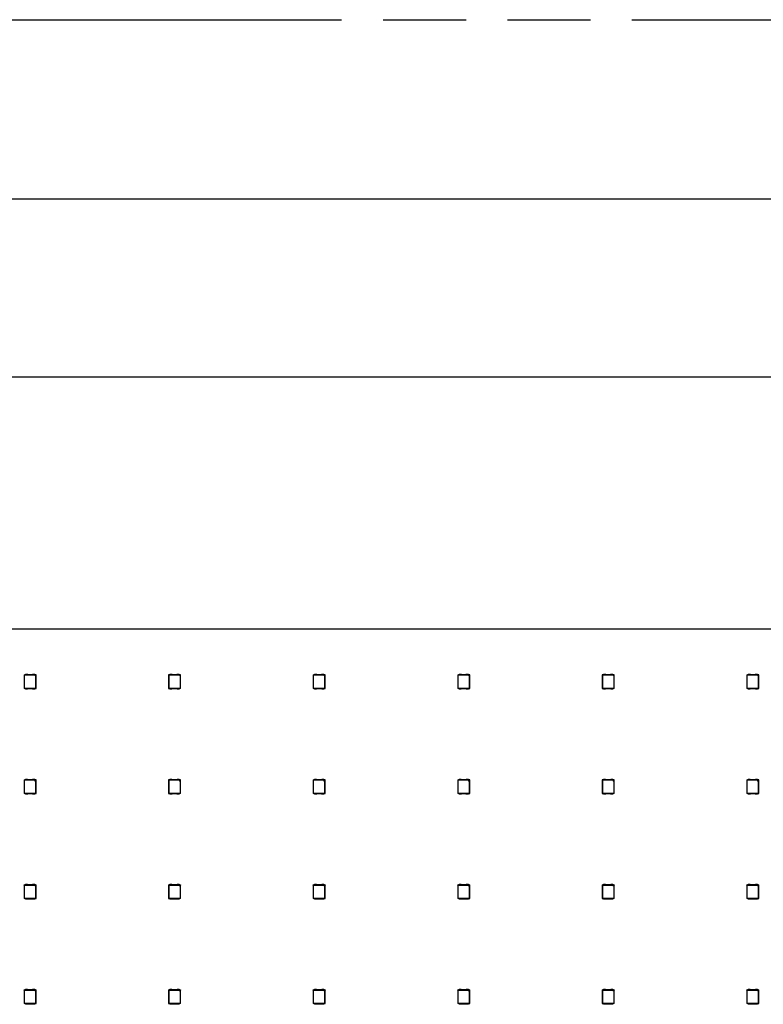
# Model space of a CAD drawing. Header units: millimetres. Extents: x 0 to 210, y 0 to 297.
# Tile 7 of 44: x 67 to 84, y 160 to 183. Entities that reach past the tile are written whole.
import ezdxf
from ezdxf.enums import TextEntityAlignment as Align

# ---------------------------------------------------------------- set-up
doc = ezdxf.new("R2010")
doc.units = ezdxf.units.MM
doc.header["$LTSCALE"] = 19.36
doc.linetypes.add('PHANTOM', pattern=[0.8, 0.45, -0.05, 0.1, -0.05, 0.1, -0.05])
doc.layers.get('0').update_dxf_attribs({"linetype": 'CONTINUOUS'})
doc.layers.add('DEFAULT_3', color=7, linetype='PHANTOM')
doc.layers.add('Z_DIM_2D', color=7, linetype='CONTINUOUS')
doc.styles.add('TEXTSTYLE_3', font='helveticaneueltw1g-ltcn.otf')
doc.styles.add('TEXTSTYLE_4', font='gdt', dxfattribs={"width": 0.7})
doc.dimstyles.new('DIMSTYLE_1', dxfattribs={"dimtxt": 2.1, "dimasz": 3.5, "dimexe": 1.5, "dimexo": 0, "dimgap": 0.525, "dimtad": 1, "dimdec": 3, "dimlfac": 10, "dimdsep": 46, "dimtxsty": 'TEXTSTYLE_3', "dimblk": '_FILLED', "dimblk1": '_FILLED', "dimblk2": '_FILLED', "dimcen": 0.09, "dimclrt": 5, "dimadec": 3, "dimazin": 2, "dimtol": 1, "dimtp": 0.2, "dimtm": 0.2, "dimtfac": 1, "dimtdec": 3, "dimtofl": 0, "dimtmove": 0, "dimatfit": 3, "dimldrblk": '_FILLED', "dimfxl": 0, "dimtolj": 1, "dimarcsym": 0})
doc.dimstyles.new('DIMSTYLE_2', dxfattribs={"dimtxt": 2.1, "dimasz": 3.5, "dimexe": 1.5, "dimexo": 0, "dimgap": 0.525, "dimtad": 1, "dimdec": 3, "dimlfac": 10, "dimdsep": 46, "dimtxsty": 'TEXTSTYLE_3', "dimblk": '_FILLED', "dimblk1": '_FILLED', "dimblk2": '_FILLED', "dimcen": 0.09, "dimclrt": 5, "dimadec": 3, "dimazin": 2, "dimtol": 1, "dimtp": 0.6, "dimtm": 0.6, "dimtfac": 1, "dimtdec": 3, "dimtofl": 0, "dimtmove": 0, "dimatfit": 3, "dimldrblk": '_FILLED', "dimfxl": 0, "dimtolj": 1, "dimarcsym": 0})

# ---------------------------------------------------------------- blocks, each defined once
blk = doc.blocks.new('*D4')
at = {"layer": 'Z_DIM_2D', "color": 2, "linetype": 'Continuous', "transparency": 16777216}
for p, q in [((66.495, 166.046), (66.495, 175.835)), ((111.495, 166.046), (111.495, 175.835)), ((66.495, 174.335), (88.995, 174.335)), ((111.495, 174.335), (88.995, 174.335))]:
    blk.add_line(p, q, dxfattribs=at)
at = {"layer": 'Z_DIM_2D', "color": 5, "linetype": 'Continuous', "transparency": 16777216}
for s, height, style, p in [('450', 2.1, 'TEXTSTYLE_3', (86.903, 174.86)), ('`', 1.47, 'TEXTSTYLE_4', (89.876, 175.175)), ('0.2', 1.47, 'TEXTSTYLE_3', (91.968, 175.175))]:
    blk.add_text(s, height=height, dxfattribs=dict(at, style=style)).set_placement(p, align=Align.CENTER)
blk = doc.blocks.new('_FILLED')
at = {"color": 0, "linetype": 'ByBlock'}
blk.add_solid([(0, 0), (-1, 0.125), (-1, -0.125)], dxfattribs=at)
blk = doc.blocks.new('_NONE')
blk = doc.blocks.new('*D5')
at = {"layer": 'Z_DIM_2D', "color": 2, "linetype": 'Continuous', "transparency": 16777216}
for p, q in [((61.995, 167.946), (61.995, 179.998)), ((115.995, 167.946), (115.995, 179.998)), ((61.995, 178.498), (88.995, 178.498)), ((115.995, 178.498), (88.995, 178.498))]:
    blk.add_line(p, q, dxfattribs=at)
at = {"layer": 'Z_DIM_2D', "color": 5, "linetype": 'Continuous', "transparency": 16777216}
for s, height, style, p in [('540', 2.1, 'TEXTSTYLE_3', (86.903, 179.023)), ('`', 1.47, 'TEXTSTYLE_4', (89.876, 179.338)), ('0.6', 1.47, 'TEXTSTYLE_3', (91.968, 179.338))]:
    blk.add_text(s, height=height, dxfattribs=dict(at, style=style)).set_placement(p, align=Align.CENTER)

msp = doc.modelspace()

# ---------------------------------------------------------------- linework, layer by layer
at = {"color": 7, "linetype": 'Continuous'}
for p, q in [((62.4946, 168.44591), (115.49486, 168.44591)), ((66.91255, 167.37516), (66.91255, 167.05516)), ((66.91596, 167.37175), (66.91255, 167.37516)), ((66.91255, 167.37516), (66.94355, 167.37516)), ((66.91596, 167.37175), (66.91596, 167.05856)), ((66.91596, 167.37175), (67.15684, 167.37175)), ((66.94355, 167.37385), (66.94355, 167.39016)), ((66.94355, 167.39016), (66.98525, 167.39016)), ((66.94355, 167.37385), (67.16155, 167.37385)), ((66.99848, 167.38516), (67.10662, 167.38516)), ((67.11985, 167.39016), (67.16155, 167.39016)), ((67.15684, 167.37175), (67.16078, 167.3728)), ((67.18914, 167.33945), (67.15684, 167.37175)), ((67.16078, 167.3728), (67.19019, 167.34339)), ((67.19019, 167.3728), (67.16078, 167.3728)), ((67.16155, 167.39016), (67.16155, 167.37385)), ((67.16155, 167.37516), (67.19255, 167.37516)), ((67.18914, 167.33945), (67.19019, 167.34339)), ((67.18914, 167.05856), (67.18914, 167.33945)), ((67.19255, 167.37516), (67.19019, 167.3728)), ((67.19019, 167.34339), (67.19019, 167.3728)), ((67.19255, 167.05516), (67.19255, 167.37516)), ((70.28755, 167.37516), (70.28755, 167.05516)), ((70.29096, 167.37175), (70.28755, 167.37516)), ((70.28755, 167.37516), (70.31855, 167.37516)), ((70.29096, 167.37175), (70.29096, 167.05856)), ((70.29096, 167.37175), (70.53184, 167.37175)), ((70.31855, 167.37385), (70.31855, 167.39016)), ((70.31855, 167.39016), (70.36025, 167.39016)), ((70.31855, 167.37385), (70.53655, 167.37385)), ((70.37348, 167.38516), (70.48162, 167.38516)), ((70.49485, 167.39016), (70.53655, 167.39016)), ((70.53184, 167.37175), (70.53578, 167.3728)), ((70.56414, 167.33945), (70.53184, 167.37175)), ((70.53578, 167.3728), (70.56519, 167.34339)), ((70.56519, 167.3728), (70.53578, 167.3728)), ((70.53655, 167.39016), (70.53655, 167.37385)), ((70.53655, 167.37516), (70.56755, 167.37516)), ((70.56414, 167.33945), (70.56519, 167.34339)), ((70.56414, 167.05856), (70.56414, 167.33945)), ((70.56755, 167.37516), (70.56519, 167.3728)), ((70.56519, 167.34339), (70.56519, 167.3728)), ((70.56755, 167.05516), (70.56755, 167.37516)), ((73.66255, 167.37516), (73.66255, 167.05516)), ((73.66596, 167.37175), (73.66255, 167.37516)), ((73.66255, 167.37516), (73.69355, 167.37516)), ((73.66596, 167.37175), (73.66596, 167.05856)), ((73.66596, 167.37175), (73.90684, 167.37175)), ((73.69355, 167.37385), (73.69355, 167.39016)), ((73.69355, 167.39016), (73.73525, 167.39016)), ((73.69355, 167.37385), (73.91155, 167.37385)), ((73.74848, 167.38516), (73.85662, 167.38516)), ((73.86985, 167.39016), (73.91155, 167.39016)), ((73.90684, 167.37175), (73.91078, 167.3728)), ((73.93914, 167.33945), (73.90684, 167.37175)), ((73.91078, 167.3728), (73.94019, 167.34339)), ((73.94019, 167.3728), (73.91078, 167.3728)), ((73.91155, 167.39016), (73.91155, 167.37385)), ((73.91155, 167.37516), (73.94255, 167.37516)), ((73.93914, 167.33945), (73.94019, 167.34339)), ((73.93914, 167.05856), (73.93914, 167.33945)), ((73.94255, 167.37516), (73.94019, 167.3728)), ((73.94019, 167.34339), (73.94019, 167.3728)), ((73.94255, 167.05516), (73.94255, 167.37516)), ((77.03755, 167.37516), (77.03755, 167.05516)), ((77.04096, 167.37175), (77.03755, 167.37516)), ((77.03755, 167.37516), (77.06855, 167.37516)), ((77.04096, 167.37175), (77.04096, 167.05856)), ((77.04096, 167.37175), (77.28184, 167.37175)), ((77.06855, 167.37385), (77.06855, 167.39016)), ((77.06855, 167.39016), (77.11025, 167.39016)), ((77.06855, 167.37385), (77.28655, 167.37385)), ((77.12348, 167.38516), (77.23162, 167.38516)), ((77.24485, 167.39016), (77.28655, 167.39016)), ((77.28184, 167.37175), (77.28578, 167.3728)), ((77.31414, 167.33945), (77.28184, 167.37175)), ((77.28578, 167.3728), (77.31519, 167.34339)), ((77.31519, 167.3728), (77.28578, 167.3728)), ((77.28655, 167.39016), (77.28655, 167.37385)), ((77.28655, 167.37516), (77.31755, 167.37516)), ((77.31414, 167.33945), (77.31519, 167.34339)), ((77.31414, 167.05856), (77.31414, 167.33945)), ((77.31755, 167.37516), (77.31519, 167.3728)), ((77.31519, 167.34339), (77.31519, 167.3728)), ((77.31755, 167.05516), (77.31755, 167.37516)), ((80.41255, 167.37516), (80.41255, 167.05516)), ((80.41596, 167.37175), (80.41255, 167.37516)), ((80.41255, 167.37516), (80.44355, 167.37516)), ((80.41596, 167.37175), (80.41596, 167.05856)), ((80.41596, 167.37175), (80.65684, 167.37175)), ((80.44355, 167.37385), (80.44355, 167.39016)), ((80.44355, 167.39016), (80.48525, 167.39016)), ((80.44355, 167.37385), (80.66155, 167.37385)), ((80.49848, 167.38516), (80.60662, 167.38516)), ((80.61985, 167.39016), (80.66155, 167.39016)), ((80.65684, 167.37175), (80.66078, 167.3728)), ((80.68914, 167.33945), (80.65684, 167.37175)), ((80.66078, 167.3728), (80.69019, 167.34339)), ((80.69019, 167.3728), (80.66078, 167.3728)), ((80.66155, 167.39016), (80.66155, 167.37385)), ((80.66155, 167.37516), (80.69255, 167.37516)), ((80.68914, 167.33945), (80.69019, 167.34339)), ((80.68914, 167.05856), (80.68914, 167.33945)), ((80.69255, 167.37516), (80.69019, 167.3728)), ((80.69019, 167.34339), (80.69019, 167.3728)), ((80.69255, 167.05516), (80.69255, 167.37516)), ((83.78755, 167.37516), (83.78755, 167.05516)), ((83.79096, 167.37175), (83.78755, 167.37516)), ((83.78755, 167.37516), (83.81855, 167.37516)), ((83.79096, 167.37175), (83.79096, 167.05856)), ((83.79096, 167.37175), (84.03184, 167.37175)), ((83.81855, 167.37385), (83.81855, 167.39016)), ((83.81855, 167.39016), (83.86025, 167.39016)), ((83.81855, 167.37385), (84.03655, 167.37385)), ((83.87348, 167.38516), (83.98162, 167.38516)), ((83.99485, 167.39016), (84.03655, 167.39016)), ((84.03184, 167.37175), (84.03578, 167.3728)), ((84.06414, 167.33945), (84.03184, 167.37175)), ((84.03578, 167.3728), (84.06519, 167.34339)), ((84.06519, 167.3728), (84.03578, 167.3728)), ((84.03655, 167.39016), (84.03655, 167.37385)), ((84.03655, 167.37516), (84.06755, 167.37516)), ((84.06414, 167.33945), (84.06519, 167.34339)), ((84.06414, 167.05856), (84.06414, 167.33945)), ((84.06755, 167.37516), (84.06519, 167.3728)), ((84.06519, 167.34339), (84.06519, 167.3728)), ((84.06755, 167.05516), (84.06755, 167.37516)), ((66.91255, 167.05516), (66.91596, 167.05856)), ((66.94355, 167.05516), (66.91255, 167.05516)), ((67.18914, 167.05856), (66.91596, 167.05856)), ((66.94355, 167.04016), (66.94355, 167.05647)), ((67.16155, 167.05647), (66.94355, 167.05647)), ((66.98525, 167.04016), (66.94355, 167.04016)), ((67.10662, 167.04516), (66.99848, 167.04516)), ((67.16155, 167.04016), (67.11985, 167.04016)), ((67.16155, 167.05647), (67.16155, 167.04016)), ((67.19255, 167.05516), (67.16155, 167.05516)), ((67.18914, 167.05856), (67.19255, 167.05516)), ((70.28755, 167.05516), (70.29096, 167.05856)), ((70.31855, 167.05516), (70.28755, 167.05516)), ((70.56414, 167.05856), (70.29096, 167.05856)), ((70.31855, 167.04016), (70.31855, 167.05647)), ((70.53655, 167.05647), (70.31855, 167.05647)), ((70.36025, 167.04016), (70.31855, 167.04016)), ((70.48162, 167.04516), (70.37348, 167.04516)), ((70.53655, 167.04016), (70.49485, 167.04016)), ((70.53655, 167.05647), (70.53655, 167.04016)), ((70.56755, 167.05516), (70.53655, 167.05516)), ((70.56414, 167.05856), (70.56755, 167.05516)), ((73.66255, 167.05516), (73.66596, 167.05856)), ((73.69355, 167.05516), (73.66255, 167.05516)), ((73.93914, 167.05856), (73.66596, 167.05856)), ((73.69355, 167.04016), (73.69355, 167.05647)), ((73.91155, 167.05647), (73.69355, 167.05647)), ((73.73525, 167.04016), (73.69355, 167.04016)), ((73.85662, 167.04516), (73.74848, 167.04516)), ((73.91155, 167.04016), (73.86985, 167.04016)), ((73.91155, 167.05647), (73.91155, 167.04016)), ((73.94255, 167.05516), (73.91155, 167.05516)), ((73.93914, 167.05856), (73.94255, 167.05516)), ((77.03755, 167.05516), (77.04096, 167.05856)), ((77.06855, 167.05516), (77.03755, 167.05516)), ((77.31414, 167.05856), (77.04096, 167.05856)), ((77.06855, 167.04016), (77.06855, 167.05647)), ((77.28655, 167.05647), (77.06855, 167.05647)), ((77.11025, 167.04016), (77.06855, 167.04016)), ((77.23162, 167.04516), (77.12348, 167.04516)), ((77.28655, 167.04016), (77.24485, 167.04016)), ((77.28655, 167.05647), (77.28655, 167.04016)), ((77.31755, 167.05516), (77.28655, 167.05516)), ((77.31414, 167.05856), (77.31755, 167.05516)), ((80.41255, 167.05516), (80.41596, 167.05856)), ((80.44355, 167.05516), (80.41255, 167.05516)), ((80.68914, 167.05856), (80.41596, 167.05856)), ((80.44355, 167.04016), (80.44355, 167.05647)), ((80.66155, 167.05647), (80.44355, 167.05647)), ((80.48525, 167.04016), (80.44355, 167.04016)), ((80.60662, 167.04516), (80.49848, 167.04516)), ((80.66155, 167.04016), (80.61985, 167.04016)), ((80.66155, 167.05647), (80.66155, 167.04016)), ((80.69255, 167.05516), (80.66155, 167.05516)), ((80.68914, 167.05856), (80.69255, 167.05516)), ((83.78755, 167.05516), (83.79096, 167.05856)), ((83.81855, 167.05516), (83.78755, 167.05516)), ((84.06414, 167.05856), (83.79096, 167.05856)), ((83.81855, 167.04016), (83.81855, 167.05647)), ((84.03655, 167.05647), (83.81855, 167.05647)), ((83.86025, 167.04016), (83.81855, 167.04016)), ((83.98162, 167.04516), (83.87348, 167.04516)), ((84.03655, 167.04016), (83.99485, 167.04016)), ((84.03655, 167.05647), (84.03655, 167.04016)), ((84.06755, 167.05516), (84.03655, 167.05516)), ((84.06414, 167.05856), (84.06755, 167.05516)), ((66.94355, 164.91931), (66.94355, 164.93562)), ((66.94355, 164.93562), (66.98525, 164.93562)), ((67.11985, 164.93562), (67.16155, 164.93562)), ((67.16155, 164.93562), (67.16155, 164.91931)), ((70.31855, 164.91931), (70.31855, 164.93562)), ((70.31855, 164.93562), (70.36025, 164.93562)), ((70.49485, 164.93562), (70.53655, 164.93562)), ((70.53655, 164.93562), (70.53655, 164.91931)), ((73.69355, 164.91931), (73.69355, 164.93562)), ((73.69355, 164.93562), (73.73525, 164.93562)), ((73.86985, 164.93562), (73.91155, 164.93562)), ((73.91155, 164.93562), (73.91155, 164.91931)), ((77.06855, 164.91931), (77.06855, 164.93562)), ((77.06855, 164.93562), (77.11025, 164.93562)), ((77.24485, 164.93562), (77.28655, 164.93562)), ((77.28655, 164.93562), (77.28655, 164.91931)), ((80.44355, 164.91931), (80.44355, 164.93562)), ((80.44355, 164.93562), (80.48525, 164.93562)), ((80.61985, 164.93562), (80.66155, 164.93562)), ((80.66155, 164.93562), (80.66155, 164.91931)), ((83.81855, 164.91931), (83.81855, 164.93562)), ((83.81855, 164.93562), (83.86025, 164.93562)), ((83.99485, 164.93562), (84.03655, 164.93562)), ((84.03655, 164.93562), (84.03655, 164.91931)), ((66.91255, 164.92062), (66.91255, 164.60062)), ((66.91596, 164.91721), (66.91255, 164.92062)), ((66.91255, 164.92062), (66.94355, 164.92062)), ((66.91596, 164.91721), (66.91596, 164.60402)), ((66.91596, 164.91721), (67.15684, 164.91721)), ((66.94355, 164.91931), (67.16155, 164.91931)), ((66.99848, 164.93062), (67.10662, 164.93062)), ((67.15684, 164.91721), (67.16078, 164.91826)), ((67.18914, 164.88491), (67.15684, 164.91721)), ((67.16078, 164.91826), (67.19019, 164.88885)), ((67.19019, 164.91826), (67.16078, 164.91826)), ((67.16155, 164.92062), (67.19255, 164.92062)), ((67.18914, 164.88491), (67.19019, 164.88885)), ((67.18914, 164.60402), (67.18914, 164.88491)), ((67.19255, 164.92062), (67.19019, 164.91826)), ((67.19019, 164.88885), (67.19019, 164.91826)), ((67.19255, 164.60062), (67.19255, 164.92062)), ((70.28755, 164.92062), (70.28755, 164.60062)), ((70.29096, 164.91721), (70.28755, 164.92062)), ((70.28755, 164.92062), (70.31855, 164.92062)), ((70.29096, 164.91721), (70.29096, 164.60402)), ((70.29096, 164.91721), (70.53184, 164.91721)), ((70.31855, 164.91931), (70.53655, 164.91931)), ((70.37348, 164.93062), (70.48162, 164.93062)), ((70.53184, 164.91721), (70.53578, 164.91826)), ((70.56414, 164.88491), (70.53184, 164.91721)), ((70.53578, 164.91826), (70.56519, 164.88885)), ((70.56519, 164.91826), (70.53578, 164.91826)), ((70.53655, 164.92062), (70.56755, 164.92062)), ((70.56414, 164.88491), (70.56519, 164.88885)), ((70.56414, 164.60402), (70.56414, 164.88491)), ((70.56755, 164.92062), (70.56519, 164.91826)), ((70.56519, 164.88885), (70.56519, 164.91826)), ((70.56755, 164.60062), (70.56755, 164.92062)), ((73.66255, 164.92062), (73.66255, 164.60062)), ((73.66596, 164.91721), (73.66255, 164.92062)), ((73.66255, 164.92062), (73.69355, 164.92062)), ((73.66596, 164.91721), (73.66596, 164.60402)), ((73.66596, 164.91721), (73.90684, 164.91721)), ((73.69355, 164.91931), (73.91155, 164.91931)), ((73.74848, 164.93062), (73.85662, 164.93062)), ((73.90684, 164.91721), (73.91078, 164.91826)), ((73.93914, 164.88491), (73.90684, 164.91721)), ((73.91078, 164.91826), (73.94019, 164.88885)), ((73.94019, 164.91826), (73.91078, 164.91826)), ((73.91155, 164.92062), (73.94255, 164.92062)), ((73.93914, 164.88491), (73.94019, 164.88885)), ((73.93914, 164.60402), (73.93914, 164.88491)), ((73.94255, 164.92062), (73.94019, 164.91826)), ((73.94019, 164.88885), (73.94019, 164.91826)), ((73.94255, 164.60062), (73.94255, 164.92062)), ((77.03755, 164.92062), (77.03755, 164.60062)), ((77.04096, 164.91721), (77.03755, 164.92062)), ((77.03755, 164.92062), (77.06855, 164.92062)), ((77.04096, 164.91721), (77.04096, 164.60402)), ((77.04096, 164.91721), (77.28184, 164.91721)), ((77.06855, 164.91931), (77.28655, 164.91931)), ((77.12348, 164.93062), (77.23162, 164.93062)), ((77.28184, 164.91721), (77.28578, 164.91826)), ((77.31414, 164.88491), (77.28184, 164.91721)), ((77.28578, 164.91826), (77.31519, 164.88885)), ((77.31519, 164.91826), (77.28578, 164.91826)), ((77.28655, 164.92062), (77.31755, 164.92062)), ((77.31414, 164.88491), (77.31519, 164.88885)), ((77.31414, 164.60402), (77.31414, 164.88491)), ((77.31755, 164.92062), (77.31519, 164.91826)), ((77.31519, 164.88885), (77.31519, 164.91826)), ((77.31755, 164.60062), (77.31755, 164.92062)), ((80.41255, 164.92062), (80.41255, 164.60062)), ((80.41596, 164.91721), (80.41255, 164.92062)), ((80.41255, 164.92062), (80.44355, 164.92062)), ((80.41596, 164.91721), (80.41596, 164.60402)), ((80.41596, 164.91721), (80.65684, 164.91721)), ((80.44355, 164.91931), (80.66155, 164.91931)), ((80.49848, 164.93062), (80.60662, 164.93062)), ((80.65684, 164.91721), (80.66078, 164.91826)), ((80.68914, 164.88491), (80.65684, 164.91721)), ((80.66078, 164.91826), (80.69019, 164.88885)), ((80.69019, 164.91826), (80.66078, 164.91826)), ((80.66155, 164.92062), (80.69255, 164.92062)), ((80.68914, 164.88491), (80.69019, 164.88885)), ((80.68914, 164.60402), (80.68914, 164.88491)), ((80.69255, 164.92062), (80.69019, 164.91826)), ((80.69019, 164.88885), (80.69019, 164.91826)), ((80.69255, 164.60062), (80.69255, 164.92062)), ((83.78755, 164.92062), (83.78755, 164.60062)), ((83.79096, 164.91721), (83.78755, 164.92062)), ((83.78755, 164.92062), (83.81855, 164.92062)), ((83.79096, 164.91721), (83.79096, 164.60402)), ((83.79096, 164.91721), (84.03184, 164.91721)), ((83.81855, 164.91931), (84.03655, 164.91931)), ((83.87348, 164.93062), (83.98162, 164.93062)), ((84.03184, 164.91721), (84.03578, 164.91826)), ((84.06414, 164.88491), (84.03184, 164.91721)), ((84.03578, 164.91826), (84.06519, 164.88885)), ((84.06519, 164.91826), (84.03578, 164.91826)), ((84.03655, 164.92062), (84.06755, 164.92062)), ((84.06414, 164.88491), (84.06519, 164.88885)), ((84.06414, 164.60402), (84.06414, 164.88491)), ((84.06755, 164.92062), (84.06519, 164.91826)), ((84.06519, 164.88885), (84.06519, 164.91826)), ((84.06755, 164.60062), (84.06755, 164.92062)), ((66.91255, 164.60062), (66.91596, 164.60402)), ((66.94355, 164.60062), (66.91255, 164.60062)), ((67.18914, 164.60402), (66.91596, 164.60402)), ((66.94355, 164.58562), (66.94355, 164.60193)), ((67.16155, 164.60193), (66.94355, 164.60193)), ((66.98525, 164.58562), (66.94355, 164.58562)), ((67.10662, 164.59062), (66.99848, 164.59062)), ((67.16155, 164.58562), (67.11985, 164.58562)), ((67.16155, 164.60193), (67.16155, 164.58562)), ((67.19255, 164.60062), (67.16155, 164.60062)), ((67.18914, 164.60402), (67.19255, 164.60062)), ((70.28755, 164.60062), (70.29096, 164.60402)), ((70.31855, 164.60062), (70.28755, 164.60062)), ((70.56414, 164.60402), (70.29096, 164.60402)), ((70.31855, 164.58562), (70.31855, 164.60193)), ((70.53655, 164.60193), (70.31855, 164.60193)), ((70.36025, 164.58562), (70.31855, 164.58562)), ((70.48162, 164.59062), (70.37348, 164.59062)), ((70.53655, 164.58562), (70.49485, 164.58562)), ((70.53655, 164.60193), (70.53655, 164.58562)), ((70.56755, 164.60062), (70.53655, 164.60062)), ((70.56414, 164.60402), (70.56755, 164.60062)), ((73.66255, 164.60062), (73.66596, 164.60402)), ((73.69355, 164.60062), (73.66255, 164.60062)), ((73.93914, 164.60402), (73.66596, 164.60402)), ((73.69355, 164.58562), (73.69355, 164.60193)), ((73.91155, 164.60193), (73.69355, 164.60193)), ((73.73525, 164.58562), (73.69355, 164.58562)), ((73.85662, 164.59062), (73.74848, 164.59062)), ((73.91155, 164.58562), (73.86985, 164.58562)), ((73.91155, 164.60193), (73.91155, 164.58562)), ((73.94255, 164.60062), (73.91155, 164.60062)), ((73.93914, 164.60402), (73.94255, 164.60062)), ((77.03755, 164.60062), (77.04096, 164.60402)), ((77.06855, 164.60062), (77.03755, 164.60062)), ((77.31414, 164.60402), (77.04096, 164.60402)), ((77.06855, 164.58562), (77.06855, 164.60193)), ((77.28655, 164.60193), (77.06855, 164.60193)), ((77.11025, 164.58562), (77.06855, 164.58562)), ((77.23162, 164.59062), (77.12348, 164.59062)), ((77.28655, 164.58562), (77.24485, 164.58562)), ((77.28655, 164.60193), (77.28655, 164.58562)), ((77.31755, 164.60062), (77.28655, 164.60062)), ((77.31414, 164.60402), (77.31755, 164.60062)), ((80.41255, 164.60062), (80.41596, 164.60402)), ((80.44355, 164.60062), (80.41255, 164.60062)), ((80.68914, 164.60402), (80.41596, 164.60402)), ((80.44355, 164.58562), (80.44355, 164.60193)), ((80.66155, 164.60193), (80.44355, 164.60193)), ((80.48525, 164.58562), (80.44355, 164.58562)), ((80.60662, 164.59062), (80.49848, 164.59062)), ((80.66155, 164.58562), (80.61985, 164.58562)), ((80.66155, 164.60193), (80.66155, 164.58562)), ((80.69255, 164.60062), (80.66155, 164.60062)), ((80.68914, 164.60402), (80.69255, 164.60062)), ((83.78755, 164.60062), (83.79096, 164.60402)), ((83.81855, 164.60062), (83.78755, 164.60062)), ((84.06414, 164.60402), (83.79096, 164.60402)), ((83.81855, 164.58562), (83.81855, 164.60193)), ((84.03655, 164.60193), (83.81855, 164.60193)), ((83.86025, 164.58562), (83.81855, 164.58562)), ((83.98162, 164.59062), (83.87348, 164.59062)), ((84.03655, 164.58562), (83.99485, 164.58562)), ((84.03655, 164.60193), (84.03655, 164.58562)), ((84.06755, 164.60062), (84.03655, 164.60062)), ((84.06414, 164.60402), (84.06755, 164.60062)), ((66.91255, 162.46608), (66.91255, 162.14608)), ((66.91596, 162.46267), (66.91255, 162.46608)), ((66.91255, 162.46608), (66.94355, 162.46608)), ((66.91596, 162.46267), (66.91596, 162.14948)), ((66.91596, 162.46267), (67.15684, 162.46267)), ((66.94355, 162.46477), (66.94355, 162.48108)), ((66.94355, 162.48108), (66.98525, 162.48108)), ((66.94355, 162.46477), (67.16155, 162.46477)), ((66.99848, 162.47608), (67.10662, 162.47608)), ((67.11985, 162.48108), (67.16155, 162.48108)), ((67.15684, 162.46267), (67.16078, 162.46372)), ((67.18914, 162.43037), (67.15684, 162.46267)), ((67.16078, 162.46372), (67.19019, 162.43431)), ((67.19019, 162.46372), (67.16078, 162.46372)), ((67.16155, 162.48108), (67.16155, 162.46477)), ((67.16155, 162.46608), (67.19255, 162.46608)), ((67.18914, 162.43037), (67.19019, 162.43431)), ((67.18914, 162.14948), (67.18914, 162.43037)), ((67.19255, 162.46608), (67.19019, 162.46372)), ((67.19019, 162.43431), (67.19019, 162.46372)), ((67.19255, 162.14608), (67.19255, 162.46608)), ((70.28755, 162.46608), (70.28755, 162.14608)), ((70.29096, 162.46267), (70.28755, 162.46608)), ((70.28755, 162.46608), (70.31855, 162.46608)), ((70.29096, 162.46267), (70.29096, 162.14948)), ((70.29096, 162.46267), (70.53184, 162.46267)), ((70.31855, 162.46477), (70.31855, 162.48108)), ((70.31855, 162.48108), (70.36025, 162.48108)), ((70.31855, 162.46477), (70.53655, 162.46477)), ((70.37348, 162.47608), (70.48162, 162.47608)), ((70.49485, 162.48108), (70.53655, 162.48108)), ((70.53184, 162.46267), (70.53578, 162.46372)), ((70.56414, 162.43037), (70.53184, 162.46267)), ((70.53578, 162.46372), (70.56519, 162.43431)), ((70.56519, 162.46372), (70.53578, 162.46372)), ((70.53655, 162.48108), (70.53655, 162.46477)), ((70.53655, 162.46608), (70.56755, 162.46608)), ((70.56414, 162.43037), (70.56519, 162.43431)), ((70.56414, 162.14948), (70.56414, 162.43037)), ((70.56755, 162.46608), (70.56519, 162.46372)), ((70.56519, 162.43431), (70.56519, 162.46372)), ((70.56755, 162.14608), (70.56755, 162.46608)), ((73.66255, 162.46608), (73.66255, 162.14608)), ((73.66596, 162.46267), (73.66255, 162.46608)), ((73.66255, 162.46608), (73.69355, 162.46608)), ((73.66596, 162.46267), (73.66596, 162.14948)), ((73.66596, 162.46267), (73.90684, 162.46267)), ((73.69355, 162.46477), (73.69355, 162.48108)), ((73.69355, 162.48108), (73.73525, 162.48108)), ((73.69355, 162.46477), (73.91155, 162.46477)), ((73.74848, 162.47608), (73.85662, 162.47608)), ((73.86985, 162.48108), (73.91155, 162.48108)), ((73.90684, 162.46267), (73.91078, 162.46372)), ((73.93914, 162.43037), (73.90684, 162.46267)), ((73.91078, 162.46372), (73.94019, 162.43431)), ((73.94019, 162.46372), (73.91078, 162.46372)), ((73.91155, 162.48108), (73.91155, 162.46477)), ((73.91155, 162.46608), (73.94255, 162.46608)), ((73.93914, 162.43037), (73.94019, 162.43431)), ((73.93914, 162.14948), (73.93914, 162.43037)), ((73.94255, 162.46608), (73.94019, 162.46372)), ((73.94019, 162.43431), (73.94019, 162.46372)), ((73.94255, 162.14608), (73.94255, 162.46608)), ((77.03755, 162.46608), (77.03755, 162.14608)), ((77.04096, 162.46267), (77.03755, 162.46608)), ((77.03755, 162.46608), (77.06855, 162.46608)), ((77.04096, 162.46267), (77.04096, 162.14948)), ((77.04096, 162.46267), (77.28184, 162.46267)), ((77.06855, 162.46477), (77.06855, 162.48108)), ((77.06855, 162.48108), (77.11025, 162.48108)), ((77.06855, 162.46477), (77.28655, 162.46477)), ((77.12348, 162.47608), (77.23162, 162.47608)), ((77.24485, 162.48108), (77.28655, 162.48108)), ((77.28184, 162.46267), (77.28578, 162.46372)), ((77.31414, 162.43037), (77.28184, 162.46267)), ((77.28578, 162.46372), (77.31519, 162.43431)), ((77.31519, 162.46372), (77.28578, 162.46372)), ((77.28655, 162.48108), (77.28655, 162.46477)), ((77.28655, 162.46608), (77.31755, 162.46608)), ((77.31414, 162.43037), (77.31519, 162.43431)), ((77.31414, 162.14948), (77.31414, 162.43037)), ((77.31755, 162.46608), (77.31519, 162.46372)), ((77.31519, 162.43431), (77.31519, 162.46372)), ((77.31755, 162.14608), (77.31755, 162.46608)), ((80.41255, 162.46608), (80.41255, 162.14608)), ((80.41596, 162.46267), (80.41255, 162.46608)), ((80.41255, 162.46608), (80.44355, 162.46608)), ((80.41596, 162.46267), (80.41596, 162.14948)), ((80.41596, 162.46267), (80.65684, 162.46267)), ((80.44355, 162.46477), (80.44355, 162.48108)), ((80.44355, 162.48108), (80.48525, 162.48108)), ((80.44355, 162.46477), (80.66155, 162.46477)), ((80.49848, 162.47608), (80.60662, 162.47608)), ((80.61985, 162.48108), (80.66155, 162.48108)), ((80.65684, 162.46267), (80.66078, 162.46372)), ((80.68914, 162.43037), (80.65684, 162.46267)), ((80.66078, 162.46372), (80.69019, 162.43431)), ((80.69019, 162.46372), (80.66078, 162.46372)), ((80.66155, 162.48108), (80.66155, 162.46477)), ((80.66155, 162.46608), (80.69255, 162.46608)), ((80.68914, 162.43037), (80.69019, 162.43431)), ((80.68914, 162.14948), (80.68914, 162.43037)), ((80.69255, 162.46608), (80.69019, 162.46372)), ((80.69019, 162.43431), (80.69019, 162.46372)), ((80.69255, 162.14608), (80.69255, 162.46608)), ((83.78755, 162.46608), (83.78755, 162.14608)), ((83.79096, 162.46267), (83.78755, 162.46608)), ((83.78755, 162.46608), (83.81855, 162.46608)), ((83.79096, 162.46267), (83.79096, 162.14948)), ((83.79096, 162.46267), (84.03184, 162.46267)), ((83.81855, 162.46477), (83.81855, 162.48108)), ((83.81855, 162.48108), (83.86025, 162.48108)), ((83.81855, 162.46477), (84.03655, 162.46477)), ((83.87348, 162.47608), (83.98162, 162.47608)), ((83.99485, 162.48108), (84.03655, 162.48108)), ((84.03184, 162.46267), (84.03578, 162.46372)), ((84.06414, 162.43037), (84.03184, 162.46267)), ((84.03578, 162.46372), (84.06519, 162.43431)), ((84.06519, 162.46372), (84.03578, 162.46372)), ((84.03655, 162.48108), (84.03655, 162.46477)), ((84.03655, 162.46608), (84.06755, 162.46608)), ((84.06414, 162.43037), (84.06519, 162.43431)), ((84.06414, 162.14948), (84.06414, 162.43037)), ((84.06755, 162.46608), (84.06519, 162.46372)), ((84.06519, 162.43431), (84.06519, 162.46372)), ((84.06755, 162.14608), (84.06755, 162.46608)), ((66.91255, 162.14608), (66.91596, 162.14948)), ((66.94355, 162.14608), (66.91255, 162.14608)), ((67.18914, 162.14948), (66.91596, 162.14948)), ((66.94355, 162.13108), (66.94355, 162.14739)), ((67.16155, 162.14739), (66.94355, 162.14739)), ((66.98525, 162.13108), (66.94355, 162.13108)), ((67.10662, 162.13608), (66.99848, 162.13608)), ((67.16155, 162.13108), (67.11985, 162.13108)), ((67.16155, 162.14739), (67.16155, 162.13108)), ((67.19255, 162.14608), (67.16155, 162.14608)), ((67.18914, 162.14948), (67.19255, 162.14608)), ((70.28755, 162.14608), (70.29096, 162.14948)), ((70.31855, 162.14608), (70.28755, 162.14608)), ((70.56414, 162.14948), (70.29096, 162.14948)), ((70.31855, 162.13108), (70.31855, 162.14739)), ((70.53655, 162.14739), (70.31855, 162.14739)), ((70.36025, 162.13108), (70.31855, 162.13108)), ((70.48162, 162.13608), (70.37348, 162.13608)), ((70.53655, 162.13108), (70.49485, 162.13108)), ((70.53655, 162.14739), (70.53655, 162.13108)), ((70.56755, 162.14608), (70.53655, 162.14608)), ((70.56414, 162.14948), (70.56755, 162.14608)), ((73.66255, 162.14608), (73.66596, 162.14948)), ((73.69355, 162.14608), (73.66255, 162.14608)), ((73.93914, 162.14948), (73.66596, 162.14948)), ((73.69355, 162.13108), (73.69355, 162.14739)), ((73.91155, 162.14739), (73.69355, 162.14739)), ((73.73525, 162.13108), (73.69355, 162.13108)), ((73.85662, 162.13608), (73.74848, 162.13608)), ((73.91155, 162.13108), (73.86985, 162.13108)), ((73.91155, 162.14739), (73.91155, 162.13108)), ((73.94255, 162.14608), (73.91155, 162.14608)), ((73.93914, 162.14948), (73.94255, 162.14608)), ((77.03755, 162.14608), (77.04096, 162.14948)), ((77.06855, 162.14608), (77.03755, 162.14608)), ((77.31414, 162.14948), (77.04096, 162.14948)), ((77.06855, 162.13108), (77.06855, 162.14739)), ((77.28655, 162.14739), (77.06855, 162.14739)), ((77.11025, 162.13108), (77.06855, 162.13108)), ((77.23162, 162.13608), (77.12348, 162.13608)), ((77.28655, 162.13108), (77.24485, 162.13108)), ((77.28655, 162.14739), (77.28655, 162.13108)), ((77.31755, 162.14608), (77.28655, 162.14608)), ((77.31414, 162.14948), (77.31755, 162.14608)), ((80.41255, 162.14608), (80.41596, 162.14948)), ((80.44355, 162.14608), (80.41255, 162.14608)), ((80.68914, 162.14948), (80.41596, 162.14948)), ((80.44355, 162.13108), (80.44355, 162.14739)), ((80.66155, 162.14739), (80.44355, 162.14739)), ((80.48525, 162.13108), (80.44355, 162.13108)), ((80.60662, 162.13608), (80.49848, 162.13608)), ((80.66155, 162.13108), (80.61985, 162.13108)), ((80.66155, 162.14739), (80.66155, 162.13108)), ((80.69255, 162.14608), (80.66155, 162.14608)), ((80.68914, 162.14948), (80.69255, 162.14608)), ((83.78755, 162.14608), (83.79096, 162.14948)), ((83.81855, 162.14608), (83.78755, 162.14608)), ((84.06414, 162.14948), (83.79096, 162.14948)), ((83.81855, 162.13108), (83.81855, 162.14739)), ((84.03655, 162.14739), (83.81855, 162.14739)), ((83.86025, 162.13108), (83.81855, 162.13108)), ((83.98162, 162.13608), (83.87348, 162.13608)), ((84.03655, 162.13108), (83.99485, 162.13108)), ((84.03655, 162.14739), (84.03655, 162.13108)), ((84.06755, 162.14608), (84.03655, 162.14608)), ((84.06414, 162.14948), (84.06755, 162.14608)), ((66.91255, 160.01154), (66.91255, 159.69154)), ((66.91596, 160.00813), (66.91255, 160.01154)), ((66.91255, 160.01154), (66.94355, 160.01154)), ((66.91596, 160.00813), (66.91596, 159.69494)), ((66.91596, 160.00813), (67.15684, 160.00813)), ((66.94355, 160.01023), (66.94355, 160.02654)), ((66.94355, 160.02654), (66.98525, 160.02654)), ((66.94355, 160.01023), (67.16155, 160.01023)), ((66.99848, 160.02154), (67.10662, 160.02154)), ((67.11985, 160.02654), (67.16155, 160.02654)), ((67.15684, 160.00813), (67.16078, 160.00918)), ((67.18914, 159.97583), (67.15684, 160.00813)), ((67.16078, 160.00918), (67.19019, 159.97977)), ((67.19019, 160.00918), (67.16078, 160.00918)), ((67.16155, 160.02654), (67.16155, 160.01023)), ((67.16155, 160.01154), (67.19255, 160.01154)), ((67.18914, 159.97583), (67.19019, 159.97977)), ((67.18914, 159.69494), (67.18914, 159.97583)), ((67.19255, 160.01154), (67.19019, 160.00918)), ((67.19019, 159.97977), (67.19019, 160.00918)), ((67.19255, 159.69154), (67.19255, 160.01154)), ((70.28755, 160.01154), (70.28755, 159.69154)), ((70.29096, 160.00813), (70.28755, 160.01154)), ((70.28755, 160.01154), (70.31855, 160.01154)), ((70.29096, 160.00813), (70.29096, 159.69494)), ((70.29096, 160.00813), (70.53184, 160.00813)), ((70.31855, 160.01023), (70.31855, 160.02654)), ((70.31855, 160.02654), (70.36025, 160.02654)), ((70.31855, 160.01023), (70.53655, 160.01023)), ((70.37348, 160.02154), (70.48162, 160.02154)), ((70.49485, 160.02654), (70.53655, 160.02654)), ((70.53184, 160.00813), (70.53578, 160.00918)), ((70.56414, 159.97583), (70.53184, 160.00813)), ((70.53578, 160.00918), (70.56519, 159.97977)), ((70.56519, 160.00918), (70.53578, 160.00918)), ((70.53655, 160.02654), (70.53655, 160.01023)), ((70.53655, 160.01154), (70.56755, 160.01154)), ((70.56414, 159.97583), (70.56519, 159.97977)), ((70.56414, 159.69494), (70.56414, 159.97583)), ((70.56755, 160.01154), (70.56519, 160.00918)), ((70.56519, 159.97977), (70.56519, 160.00918)), ((70.56755, 159.69154), (70.56755, 160.01154)), ((73.66255, 160.01154), (73.66255, 159.69154)), ((73.66596, 160.00813), (73.66255, 160.01154)), ((73.66255, 160.01154), (73.69355, 160.01154)), ((73.66596, 160.00813), (73.66596, 159.69494)), ((73.66596, 160.00813), (73.90684, 160.00813)), ((73.69355, 160.01023), (73.69355, 160.02654)), ((73.69355, 160.02654), (73.73525, 160.02654)), ((73.69355, 160.01023), (73.91155, 160.01023)), ((73.74848, 160.02154), (73.85662, 160.02154)), ((73.86985, 160.02654), (73.91155, 160.02654)), ((73.90684, 160.00813), (73.91078, 160.00918)), ((73.93914, 159.97583), (73.90684, 160.00813)), ((73.91078, 160.00918), (73.94019, 159.97977)), ((73.94019, 160.00918), (73.91078, 160.00918)), ((73.91155, 160.02654), (73.91155, 160.01023)), ((73.91155, 160.01154), (73.94255, 160.01154)), ((73.93914, 159.97583), (73.94019, 159.97977)), ((73.93914, 159.69494), (73.93914, 159.97583)), ((73.94255, 160.01154), (73.94019, 160.00918)), ((73.94019, 159.97977), (73.94019, 160.00918)), ((73.94255, 159.69154), (73.94255, 160.01154)), ((77.03755, 160.01154), (77.03755, 159.69154)), ((77.04096, 160.00813), (77.03755, 160.01154)), ((77.03755, 160.01154), (77.06855, 160.01154)), ((77.04096, 160.00813), (77.04096, 159.69494)), ((77.04096, 160.00813), (77.28184, 160.00813)), ((77.06855, 160.01023), (77.06855, 160.02654)), ((77.06855, 160.02654), (77.11025, 160.02654)), ((77.06855, 160.01023), (77.28655, 160.01023)), ((77.12348, 160.02154), (77.23162, 160.02154)), ((77.24485, 160.02654), (77.28655, 160.02654)), ((77.28184, 160.00813), (77.28578, 160.00918)), ((77.31414, 159.97583), (77.28184, 160.00813)), ((77.28578, 160.00918), (77.31519, 159.97977)), ((77.31519, 160.00918), (77.28578, 160.00918)), ((77.28655, 160.02654), (77.28655, 160.01023)), ((77.28655, 160.01154), (77.31755, 160.01154)), ((77.31414, 159.97583), (77.31519, 159.97977)), ((77.31414, 159.69494), (77.31414, 159.97583)), ((77.31755, 160.01154), (77.31519, 160.00918)), ((77.31519, 159.97977), (77.31519, 160.00918)), ((77.31755, 159.69154), (77.31755, 160.01154)), ((80.41255, 160.01154), (80.41255, 159.69154)), ((80.41596, 160.00813), (80.41255, 160.01154)), ((80.41255, 160.01154), (80.44355, 160.01154)), ((80.41596, 160.00813), (80.41596, 159.69494)), ((80.41596, 160.00813), (80.65684, 160.00813)), ((80.44355, 160.01023), (80.44355, 160.02654)), ((80.44355, 160.02654), (80.48525, 160.02654)), ((80.44355, 160.01023), (80.66155, 160.01023)), ((80.49848, 160.02154), (80.60662, 160.02154)), ((80.61985, 160.02654), (80.66155, 160.02654)), ((80.65684, 160.00813), (80.66078, 160.00918)), ((80.68914, 159.97583), (80.65684, 160.00813)), ((80.66078, 160.00918), (80.69019, 159.97977)), ((80.69019, 160.00918), (80.66078, 160.00918)), ((80.66155, 160.02654), (80.66155, 160.01023)), ((80.66155, 160.01154), (80.69255, 160.01154)), ((80.68914, 159.97583), (80.69019, 159.97977)), ((80.68914, 159.69494), (80.68914, 159.97583)), ((80.69255, 160.01154), (80.69019, 160.00918)), ((80.69019, 159.97977), (80.69019, 160.00918)), ((80.69255, 159.69154), (80.69255, 160.01154)), ((83.78755, 160.01154), (83.78755, 159.69154)), ((83.79096, 160.00813), (83.78755, 160.01154)), ((83.78755, 160.01154), (83.81855, 160.01154)), ((83.79096, 160.00813), (83.79096, 159.69494)), ((83.79096, 160.00813), (84.03184, 160.00813)), ((83.81855, 160.01023), (83.81855, 160.02654)), ((83.81855, 160.02654), (83.86025, 160.02654)), ((83.81855, 160.01023), (84.03655, 160.01023)), ((83.87348, 160.02154), (83.98162, 160.02154)), ((83.99485, 160.02654), (84.03655, 160.02654)), ((84.03184, 160.00813), (84.03578, 160.00918)), ((84.06414, 159.97583), (84.03184, 160.00813)), ((84.03578, 160.00918), (84.06519, 159.97977)), ((84.06519, 160.00918), (84.03578, 160.00918)), ((84.03655, 160.02654), (84.03655, 160.01023)), ((84.03655, 160.01154), (84.06755, 160.01154)), ((84.06414, 159.97583), (84.06519, 159.97977)), ((84.06414, 159.69494), (84.06414, 159.97583)), ((84.06755, 160.01154), (84.06519, 160.00918)), ((84.06519, 159.97977), (84.06519, 160.00918)), ((84.06755, 159.69154), (84.06755, 160.01154)), ((66.91255, 159.69154), (66.91596, 159.69494)), ((66.94355, 159.69154), (66.91255, 159.69154)), ((67.18914, 159.69494), (66.91596, 159.69494)), ((66.94355, 159.67654), (66.94355, 159.69285)), ((67.16155, 159.69285), (66.94355, 159.69285)), ((66.98525, 159.67654), (66.94355, 159.67654)), ((67.10662, 159.68154), (66.99848, 159.68154)), ((67.16155, 159.67654), (67.11985, 159.67654)), ((67.16155, 159.69285), (67.16155, 159.67654)), ((67.19255, 159.69154), (67.16155, 159.69154)), ((67.18914, 159.69494), (67.19255, 159.69154)), ((70.28755, 159.69154), (70.29096, 159.69494)), ((70.31855, 159.69154), (70.28755, 159.69154)), ((70.56414, 159.69494), (70.29096, 159.69494)), ((70.31855, 159.67654), (70.31855, 159.69285)), ((70.53655, 159.69285), (70.31855, 159.69285)), ((70.36025, 159.67654), (70.31855, 159.67654)), ((70.48162, 159.68154), (70.37348, 159.68154)), ((70.53655, 159.67654), (70.49485, 159.67654)), ((70.53655, 159.69285), (70.53655, 159.67654)), ((70.56755, 159.69154), (70.53655, 159.69154)), ((70.56414, 159.69494), (70.56755, 159.69154)), ((73.66255, 159.69154), (73.66596, 159.69494)), ((73.69355, 159.69154), (73.66255, 159.69154)), ((73.93914, 159.69494), (73.66596, 159.69494)), ((73.69355, 159.67654), (73.69355, 159.69285)), ((73.91155, 159.69285), (73.69355, 159.69285)), ((73.73525, 159.67654), (73.69355, 159.67654)), ((73.85662, 159.68154), (73.74848, 159.68154)), ((73.91155, 159.67654), (73.86985, 159.67654)), ((73.91155, 159.69285), (73.91155, 159.67654)), ((73.94255, 159.69154), (73.91155, 159.69154)), ((73.93914, 159.69494), (73.94255, 159.69154)), ((77.03755, 159.69154), (77.04096, 159.69494)), ((77.06855, 159.69154), (77.03755, 159.69154)), ((77.31414, 159.69494), (77.04096, 159.69494)), ((77.06855, 159.67654), (77.06855, 159.69285)), ((77.28655, 159.69285), (77.06855, 159.69285)), ((77.11025, 159.67654), (77.06855, 159.67654)), ((77.23162, 159.68154), (77.12348, 159.68154)), ((77.28655, 159.67654), (77.24485, 159.67654)), ((77.28655, 159.69285), (77.28655, 159.67654)), ((77.31755, 159.69154), (77.28655, 159.69154)), ((77.31414, 159.69494), (77.31755, 159.69154)), ((80.41255, 159.69154), (80.41596, 159.69494)), ((80.44355, 159.69154), (80.41255, 159.69154)), ((80.68914, 159.69494), (80.41596, 159.69494)), ((80.44355, 159.67654), (80.44355, 159.69285)), ((80.66155, 159.69285), (80.44355, 159.69285)), ((80.48525, 159.67654), (80.44355, 159.67654)), ((80.60662, 159.68154), (80.49848, 159.68154)), ((80.66155, 159.67654), (80.61985, 159.67654)), ((80.66155, 159.69285), (80.66155, 159.67654)), ((80.69255, 159.69154), (80.66155, 159.69154)), ((80.68914, 159.69494), (80.69255, 159.69154)), ((83.78755, 159.69154), (83.79096, 159.69494)), ((83.81855, 159.69154), (83.78755, 159.69154)), ((84.06414, 159.69494), (83.79096, 159.69494)), ((83.81855, 159.67654), (83.81855, 159.69285)), ((84.03655, 159.69285), (83.81855, 159.69285)), ((83.86025, 159.67654), (83.81855, 159.67654)), ((83.98162, 159.68154), (83.87348, 159.68154)), ((84.03655, 159.67654), (83.99485, 159.67654)), ((84.03655, 159.69285), (84.03655, 159.67654)), ((84.06755, 159.69154), (84.03655, 159.69154)), ((84.06414, 159.69494), (84.06755, 159.69154))]:
    msp.add_line(p, q, dxfattribs=at)
for centre, start, end in [((66.99848, 167.40516), 228.590378, 270), ((67.10662, 167.40516), 270, 311.409622), ((70.37348, 167.40516), 228.590378, 270), ((70.48162, 167.40516), 270, 311.409622), ((73.74848, 167.40516), 228.590378, 270), ((73.85662, 167.40516), 270, 311.409622), ((77.12348, 167.40516), 228.590378, 270), ((77.23162, 167.40516), 270, 311.409622), ((80.49848, 167.40516), 228.590378, 270), ((80.60662, 167.40516), 270, 311.409622), ((83.87348, 167.40516), 228.590378, 270), ((83.98162, 167.40516), 270, 311.409622), ((66.99848, 167.02516), 90, 131.409622), ((67.10662, 167.02516), 48.590378, 90), ((70.37348, 167.02516), 90, 131.409622), ((70.48162, 167.02516), 48.590378, 90), ((73.74848, 167.02516), 90, 131.409622), ((73.85662, 167.02516), 48.590378, 90), ((77.12348, 167.02516), 90, 131.409622), ((77.23162, 167.02516), 48.590378, 90), ((80.49848, 167.02516), 90, 131.409622), ((80.60662, 167.02516), 48.590378, 90), ((83.87348, 167.02516), 90, 131.409622), ((83.98162, 167.02516), 48.590378, 90), ((66.99848, 164.95062), 228.590378, 270), ((67.10662, 164.95062), 270, 311.409622), ((70.37348, 164.95062), 228.590378, 270), ((70.48162, 164.95062), 270, 311.409622), ((73.74848, 164.95062), 228.590378, 270), ((73.85662, 164.95062), 270, 311.409622), ((77.12348, 164.95062), 228.590378, 270), ((77.23162, 164.95062), 270, 311.409622), ((80.49848, 164.95062), 228.590378, 270), ((80.60662, 164.95062), 270, 311.409622), ((83.87348, 164.95062), 228.590378, 270), ((83.98162, 164.95062), 270, 311.409622), ((66.99848, 164.57062), 90, 131.409622), ((67.10662, 164.57062), 48.590378, 90), ((70.37348, 164.57062), 90, 131.409622), ((70.48162, 164.57062), 48.590378, 90), ((73.74848, 164.57062), 90, 131.409622), ((73.85662, 164.57062), 48.590378, 90), ((77.12348, 164.57062), 90, 131.409622), ((77.23162, 164.57062), 48.590378, 90), ((80.49848, 164.57062), 90, 131.409622), ((80.60662, 164.57062), 48.590378, 90), ((83.87348, 164.57062), 90, 131.409622), ((83.98162, 164.57062), 48.590378, 90), ((66.99848, 162.49608), 228.590378, 270), ((67.10662, 162.49608), 270, 311.409622), ((70.37348, 162.49608), 228.590378, 270), ((70.48162, 162.49608), 270, 311.409622), ((73.74848, 162.49608), 228.590378, 270), ((73.85662, 162.49608), 270, 311.409622), ((77.12348, 162.49608), 228.590378, 270), ((77.23162, 162.49608), 270, 311.409622), ((80.49848, 162.49608), 228.590378, 270), ((80.60662, 162.49608), 270, 311.409622), ((83.87348, 162.49608), 228.590378, 270), ((83.98162, 162.49608), 270, 311.409622), ((66.99848, 162.11608), 90, 131.409622), ((67.10662, 162.11608), 48.590378, 90), ((70.37348, 162.11608), 90, 131.409622), ((70.48162, 162.11608), 48.590378, 90), ((73.74848, 162.11608), 90, 131.409622), ((73.85662, 162.11608), 48.590378, 90), ((77.12348, 162.11608), 90, 131.409622), ((77.23162, 162.11608), 48.590378, 90), ((80.49848, 162.11608), 90, 131.409622), ((80.60662, 162.11608), 48.590378, 90), ((83.87348, 162.11608), 90, 131.409622), ((83.98162, 162.11608), 48.590378, 90), ((66.99848, 160.04154), 228.590378, 270), ((67.10662, 160.04154), 270, 311.409622), ((70.37348, 160.04154), 228.590378, 270), ((70.48162, 160.04154), 270, 311.409622), ((73.74848, 160.04154), 228.590378, 270), ((73.85662, 160.04154), 270, 311.409622), ((77.12348, 160.04154), 228.590378, 270), ((77.23162, 160.04154), 270, 311.409622), ((80.49848, 160.04154), 228.590378, 270), ((80.60662, 160.04154), 270, 311.409622), ((83.87348, 160.04154), 228.590378, 270), ((83.98162, 160.04154), 270, 311.409622), ((66.99848, 159.66154), 90, 131.409622), ((67.10662, 159.66154), 48.590378, 90), ((70.37348, 159.66154), 90, 131.409622), ((70.48162, 159.66154), 48.590378, 90), ((73.74848, 159.66154), 90, 131.409622), ((73.85662, 159.66154), 48.590378, 90), ((77.12348, 159.66154), 90, 131.409622), ((77.23162, 159.66154), 48.590378, 90), ((80.49848, 159.66154), 90, 131.409622), ((80.60662, 159.66154), 48.590378, 90), ((83.87348, 159.66154), 90, 131.409622), ((83.98162, 159.66154), 48.590378, 90)]:
    msp.add_arc(centre, 0.02, start, end, dxfattribs=at)
at = {"layer": 'DEFAULT_3', "color": 91, "linetype": 'PHANTOM', "true_color": 0x80ff80}
msp.add_line((50.12864, 182.68), (150.12864, 182.68), dxfattribs=at)

# ---------------------------------------------------------------- dimensions: what is measured, and where the dimension line sits
at = {"layer": 'Z_DIM_2D', "color": 2, "linetype": 'Continuous'}
for base, p1, p2, dimstyle, picture, middle in [((115.9946, 178.49846), (61.9946, 167.94591), (115.9946, 167.94617), 'DIMSTYLE_2', '*D5', (88.9946, 178.49846)), ((111.4946, 174.33523), (66.4946, 166.04591), (111.4946, 166.04591), 'DIMSTYLE_1', '*D4', (88.9946, 174.33523))]:
    dim = msp.add_linear_dim(base=base, p1=p1, p2=p2, dimstyle=dimstyle, override={"dimblk1": 'NONE', "dimblk2": 'NONE', "dimsah": 1}, dxfattribs=at)
    dim.commit()
    dim.dimension.update_dxf_attribs({"geometry": picture, "text_midpoint": middle, "dimtype": 160})

doc.saveas('drawing.dxf')
